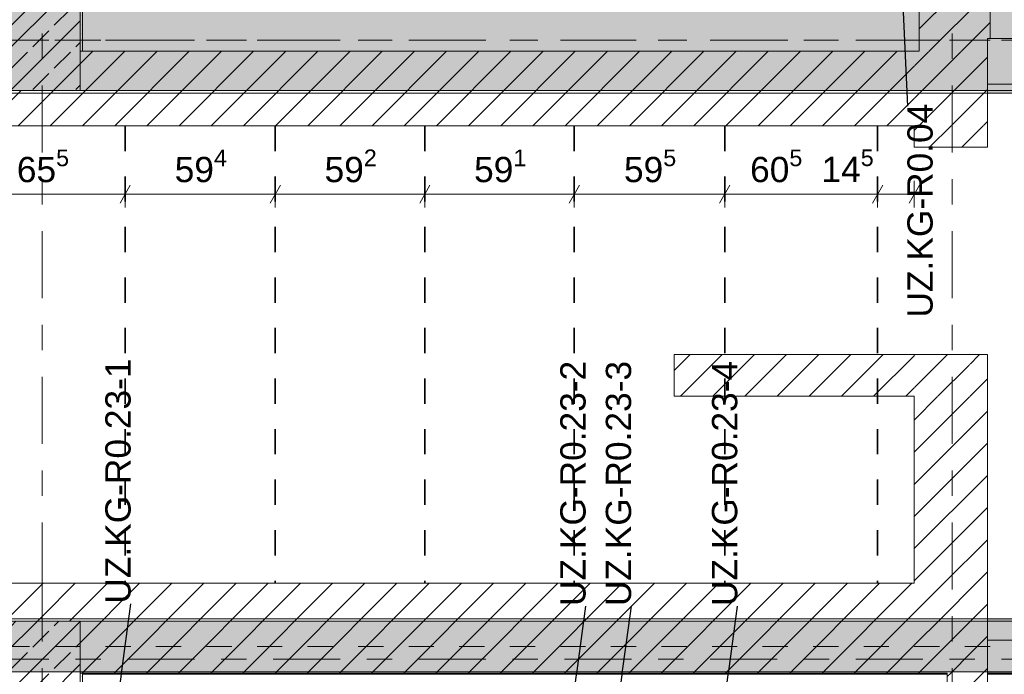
# Model space of a CAD drawing. Header units: metres. Extents: x -3.6 to 84.5, y -11 to 16.8.
# Tile 49 of 76: x 40 to 43.9, y 5.8 to 8.4. Entities that reach past the tile are written whole.
import ezdxf

# ---------------------------------------------------------------- set-up
doc = ezdxf.new("R2010")
doc.units = ezdxf.units.M
doc.header["$MEASUREMENT"] = 0
for name, pattern in [('Achse', [0.2, 0.1, -0.05, 0, -0.05]), ('Strichlinie doppelt', [0.546806, 0.264583, -0.105833, 0.070556, -0.105833]), ('Wipeout_Contour', [1, 0, -1])]:
    doc.linetypes.add(name, pattern=pattern)
for name, color, linetype in [('155 - Bemaßung_ Beschriftung.Ausbau - Deckenelemente', 7, 'Continuous'), ('451 - Universal.Achsen Raster', 7, 'Continuous'), ('605 - Struktur.Wand Innen', 7, 'Continuous'), ('607 - Struktur.Stütze', 7, 'Continuous'), ('608 - Struktur.Träger', 7, 'Continuous')]:
    doc.layers.add(name, color=color, linetype=linetype)
doc.styles.add('ERSTELLTER_STIL_2', font='txt')
doc.dimstyles.new('ERSTELLTER_STIL__1', dxfattribs={"dimtxt": 0.1, "dimasz": 0.0532, "dimexe": 0.18, "dimexo": 0.0625, "dimgap": 0, "dimtad": 1, "dimtih": 1, "dimtoh": 1, "dimzin": 0, "dimdsep": 46, "dimtxsty": 'ERSTELLTER_STIL_2', "dimblk": 'ARROWHEAD_2', "dimblk1": 'ARROWHEAD_2', "dimblk2": 'ARROWHEAD_2', "dimcen": 0.09, "dimse1": 1, "dimse2": 1, "dimclrd": 7, "dimclre": 7, "dimclrt": 7, "dimazin": 0, "dimtfac": 1, "dimtdec": 4, "dimtmove": 0, "dimatfit": 3, "dimfxl": 1, "dimtolj": 1, "dimtzin": 0, "dimarcsym": 0})
doc.dimstyles.new('ERSTELLTER_STIL__7', dxfattribs={"dimtxt": 0.18, "dimasz": 0.03648, "dimexe": 0.18, "dimexo": 0.0625, "dimgap": 0, "dimtad": 0, "dimtih": 1, "dimtoh": 1, "dimdec": 4, "dimzin": 0, "dimdsep": 46, "dimcen": 0.09, "dimadec": 0, "dimazin": 0, "dimtfac": 1, "dimtdec": 4, "dimtmove": 0, "dimatfit": 3, "dimldrblk": 'ARROWHEAD_11', "dimfxl": 1, "dimtolj": 1, "dimtzin": 0, "dimarcsym": 0})
pattern_1 = [(45, (0, 0), (-0.0636396, 0.0636396), [])]
pattern_2 = [(45, (0, 0), (-0.08485281, 0.08485281), []), (45, (-0.04243, 0.04243), (-0.08485281, 0.08485281), [0.09, -0.03])]
pattern_3 = [(45, (0, 0), (-0.01767767, 0.01767767), [0, -0.025])]

# ---------------------------------------------------------------- blocks, each defined once
blk = doc.blocks.new('*D104')
at = {"layer": '155 - Bemaßung_ Beschriftung.Ausbau - Deckenelemente', "color": 7, "linetype": 'Continuous', "lineweight": 5}
for p, q in [((39.8232, 7.725), (39.7828, 7.655)), ((39.803, 7.6375), (39.803, 7.7425)), ((40.4782, 7.725), (40.4378, 7.655)), ((40.458, 7.6375), (40.458, 7.7425)), ((39.803, 7.69), (40.458, 7.69))]:
    blk.add_line(p, q, dxfattribs=at)
at = {"layer": '155 - Bemaßung_ Beschriftung.Ausbau - Deckenelemente', "color": 7, "lineweight": 5, "insert": (40.0296, 7.7083), "char_height": 0.1, "attachment_point": 7, "style": 'ERSTELLTER_STIL_2'}
blk.add_mtext('\\A1;{\\pql;\\fArial|b0|i0|c0|p38;65\\fArial|b0|i0|c0|p38;\\A1{\\H.66x;\\S5^  ;}}', dxfattribs=at)
blk = doc.blocks.new('ARROWHEAD_2')
at = {"color": 0, "linetype": 'Continuous', "lineweight": 0}
for p, q in [((0, 0), (-1, 0)), ((-0.378, -0.655), (0.378, 0.655))]:
    blk.add_line(p, q, dxfattribs=at)
blk = doc.blocks.new('*D105')
at = {"layer": '155 - Bemaßung_ Beschriftung.Ausbau - Deckenelemente', "color": 7, "linetype": 'Continuous', "lineweight": 5}
for p, q in [((40.4782, 7.725), (40.4378, 7.655)), ((40.458, 7.6375), (40.458, 7.7425)), ((41.0722, 7.725), (41.0318, 7.655)), ((41.052, 7.6375), (41.052, 7.7425)), ((40.458, 7.69), (41.052, 7.69))]:
    blk.add_line(p, q, dxfattribs=at)
at = {"layer": '155 - Bemaßung_ Beschriftung.Ausbau - Deckenelemente', "color": 7, "lineweight": 5, "insert": (40.6541, 7.7083), "char_height": 0.1, "attachment_point": 7, "style": 'ERSTELLTER_STIL_2'}
blk.add_mtext('\\A1;{\\pql;\\fArial|b0|i0|c0|p38;59\\fArial|b0|i0|c0|p38;\\A1{\\H.66x;\\S4^  ;}}', dxfattribs=at)
blk = doc.blocks.new('*D106')
at = {"layer": '155 - Bemaßung_ Beschriftung.Ausbau - Deckenelemente', "color": 7, "linetype": 'Continuous', "lineweight": 5}
for p, q in [((41.0722, 7.725), (41.0318, 7.655)), ((41.052, 7.6375), (41.052, 7.7425)), ((41.6642, 7.725), (41.6238, 7.655)), ((41.644, 7.6375), (41.644, 7.7425)), ((41.052, 7.69), (41.644, 7.69))]:
    blk.add_line(p, q, dxfattribs=at)
at = {"layer": '155 - Bemaßung_ Beschriftung.Ausbau - Deckenelemente', "color": 7, "lineweight": 5, "insert": (41.2471, 7.7083), "char_height": 0.1, "attachment_point": 7, "style": 'ERSTELLTER_STIL_2'}
blk.add_mtext('\\A1;{\\pql;\\fArial|b0|i0|c0|p38;59\\fArial|b0|i0|c0|p38;\\A1{\\H.66x;\\S2^  ;}}', dxfattribs=at)
blk = doc.blocks.new('*D107')
at = {"layer": '155 - Bemaßung_ Beschriftung.Ausbau - Deckenelemente', "color": 7, "linetype": 'Continuous', "lineweight": 5}
for p, q in [((41.6642, 7.725), (41.6238, 7.655)), ((41.644, 7.6375), (41.644, 7.7425)), ((42.2552, 7.725), (42.2148, 7.655)), ((42.235, 7.6375), (42.235, 7.7425)), ((41.644, 7.69), (42.235, 7.69))]:
    blk.add_line(p, q, dxfattribs=at)
at = {"layer": '155 - Bemaßung_ Beschriftung.Ausbau - Deckenelemente', "color": 7, "lineweight": 5, "insert": (41.8386, 7.7083), "char_height": 0.1, "attachment_point": 7, "style": 'ERSTELLTER_STIL_2'}
blk.add_mtext('\\A1;{\\pql;\\fArial|b0|i0|c0|p38;59\\fArial|b0|i0|c0|p38;\\A1{\\H.66x;\\S1^  ;}}', dxfattribs=at)
blk = doc.blocks.new('*D108')
at = {"layer": '155 - Bemaßung_ Beschriftung.Ausbau - Deckenelemente', "color": 7, "linetype": 'Continuous', "lineweight": 5}
for p, q in [((42.2552, 7.725), (42.2148, 7.655)), ((42.235, 7.6375), (42.235, 7.7425)), ((42.8502, 7.725), (42.8098, 7.655)), ((42.83, 7.6375), (42.83, 7.7425)), ((42.235, 7.69), (42.83, 7.69))]:
    blk.add_line(p, q, dxfattribs=at)
at = {"layer": '155 - Bemaßung_ Beschriftung.Ausbau - Deckenelemente', "color": 7, "lineweight": 5, "insert": (42.4316, 7.7083), "char_height": 0.1, "attachment_point": 7, "style": 'ERSTELLTER_STIL_2'}
blk.add_mtext('\\A1;{\\pql;\\fArial|b0|i0|c0|p38;59\\fArial|b0|i0|c0|p38;\\A1{\\H.66x;\\S5^  ;}}', dxfattribs=at)
blk = doc.blocks.new('*D109')
at = {"layer": '155 - Bemaßung_ Beschriftung.Ausbau - Deckenelemente', "color": 7, "linetype": 'Continuous', "lineweight": 5}
for p, q in [((42.8502, 7.725), (42.8098, 7.655)), ((42.83, 7.6375), (42.83, 7.7425)), ((43.4552, 7.725), (43.4148, 7.655)), ((43.435, 7.6375), (43.435, 7.7425)), ((42.83, 7.69), (43.435, 7.69))]:
    blk.add_line(p, q, dxfattribs=at)
at = {"layer": '155 - Bemaßung_ Beschriftung.Ausbau - Deckenelemente', "color": 7, "lineweight": 5, "char_height": 0.1, "attachment_point": 7, "style": 'ERSTELLTER_STIL_2'}
for s, insert in [('\\A1;{\\pql;\\fArial|b0|i0|c0|p38;60\\fArial|b0|i0|c0|p38;\\A1{\\H.66x;\\S5^  ;}}', (42.9306, 7.7083)), ('\\A1;{\\pql;\\fArial|b0|i0|c0|p38;14\\fArial|b0|i0|c0|p38;\\A1{\\H.66x;\\S5^  ;}}', (43.2129, 7.7089))]:
    blk.add_mtext(s, dxfattribs=dict(at, insert=insert))
blk = doc.blocks.new('*D110')
at = {"layer": '155 - Bemaßung_ Beschriftung.Ausbau - Deckenelemente', "color": 7, "linetype": 'Continuous', "lineweight": 5}
for p, q in [((43.4552, 7.725), (43.4148, 7.655)), ((43.435, 7.6375), (43.435, 7.7425)), ((43.5598, 7.655), (43.6002, 7.725)), ((43.58, 7.6375), (43.58, 7.7425)), ((43.435, 7.69), (43.58, 7.69)), ((43.58, 7.69), (43.6142, 7.69))]:
    blk.add_line(p, q, dxfattribs=at)
blk = doc.blocks.new('ARROWHEAD_11')
at = {"color": 0, "linetype": 'Continuous', "lineweight": 0}
blk.add_line((0, 0), (-1, 0), dxfattribs=at)
at = {"color": 0, "linetype": 'Continuous', "lineweight": 0, "const_width": 0.25, "flags": 128}
blk.add_lwpolyline([(-0.125, 0, 1), (0.125, 0, 1)], format="xyb", close=True, dxfattribs=at)

msp = doc.modelspace()

# ---------------------------------------------------------------- wipeouts: each hides what was drawn before it
at = {"color": 254, "linetype": 'Wipeout_Contour', "lineweight": 0, "ltscale": 132.951411}
msp.add_wipeout([(43.58, 7.9605), (43.87, 7.9605), (43.87, 8.2555)], dxfattribs=at).dxf.layer = '605 - Struktur.Wand Innen'
at = {"color": 254, "linetype": 'Wipeout_Contour', "lineweight": 0, "ltscale": 133.282548}
msp.add_wipeout([(43.58, 7.055), (43.58, 6.89), (43.87, 7.055)], dxfattribs=at).dxf.layer = '605 - Struktur.Wand Innen'
at = {"color": 254, "linetype": 'Wipeout_Contour', "lineweight": 0, "ltscale": 241.517087}
msp.add_wipeout([(39.54, 6.15), (39.54, 5.86), (39.98, 5.86), (39.98, 6), (40.13, 6), (40.13, 6.15)], dxfattribs=at).dxf.layer = '605 - Struktur.Wand Innen'
at = {"color": 254, "linetype": 'Wipeout_Contour', "lineweight": 0, "ltscale": 183.586077}
msp.add_wipeout([(43.87, 5.925), (43.87, 5.795), (47.17, 5.795), (47.17, 5.925)], dxfattribs=at).dxf.layer = '605 - Struktur.Wand Innen'

# ---------------------------------------------------------------- next in the draw order: hatches: boundary and pattern name
at = {"layer": '605 - Struktur.Wand Innen', "linetype": 'Continuous', "lineweight": 0, "true_color": 0x000000}
h = msp.add_hatch(dxfattribs=at)
h.set_pattern_fill('MW_Ziegel_0001', color=18, style=0, pattern_type=2)
h.set_pattern_definition(pattern_1)
h.paths.add_polyline_path([(43.58, 7.9605), (43.87, 7.9605), (43.87, 8.2555)])
h = msp.add_hatch(dxfattribs=at)
h.set_pattern_fill('MW_Ziegel_0001', color=18, style=0, pattern_type=2)
h.set_pattern_definition(pattern_1)
h.paths.add_polyline_path([(43.58, 7.055), (43.58, 6.89), (43.87, 7.055)])
h = msp.add_hatch(dxfattribs=at)
h.set_pattern_fill('MW_Ziegel_0001', color=18, style=0, pattern_type=2)
h.set_pattern_definition(pattern_1)
h.paths.add_polyline_path([(39.54, 6.15), (39.54, 5.86), (39.98, 5.86), (39.98, 6), (40.13, 6), (40.13, 6.15)])

# ---------------------------------------------------------------- next in the draw order: linework, layer by layer
at = {"layer": '605 - Struktur.Wand Innen', "color": 7, "linetype": 'Continuous', "lineweight": 18, "flags": 128}
for points in [[(40.13, 6.15), (39.54, 6.15)], [(40.13, 6), (40.13, 6.15)]]:
    msp.add_lwpolyline(points, dxfattribs=at)
at = {"layer": '605 - Struktur.Wand Innen', "color": 7, "linetype": 'Continuous', "lineweight": 13, "flags": 128}
for points in [[(47.17, 5.925), (43.87, 5.925)], [(43.87, 5.925), (43.87, 5.795)], [(43.87, 5.795), (47.17, 5.795)]]:
    msp.add_lwpolyline(points, dxfattribs=at)

# ---------------------------------------------------------------- next in the draw order: wipeouts: each hides what was drawn before it
at = {"color": 254, "linetype": 'Wipeout_Contour', "lineweight": 0, "ltscale": 133.885554}
msp.add_wipeout([(43.58, 7.9605), (43.87, 8.2555), (43.58, 8.2555)], dxfattribs=at).dxf.layer = '605 - Struktur.Wand Innen'
at = {"color": 254, "linetype": 'Wipeout_Contour', "lineweight": 0, "ltscale": 176.847704}
msp.add_wipeout([(43.58, 6.89), (43.58, 6.15), (43.87, 6.15), (43.87, 6.89)], dxfattribs=at).dxf.layer = '605 - Struktur.Wand Innen'
at = {"color": 254, "linetype": 'Wipeout_Contour', "lineweight": 0, "ltscale": 176.182371}
msp.add_wipeout([(43.71, 3.335), (43.87, 3.335), (43.87, 5.795), (43.71, 5.795)], dxfattribs=at).dxf.layer = '605 - Struktur.Wand Innen'

# ---------------------------------------------------------------- next in the draw order: hatches: boundary and pattern name
at = {"layer": '605 - Struktur.Wand Innen', "linetype": 'Continuous', "lineweight": 0, "true_color": 0x000000}
h = msp.add_hatch(dxfattribs=at)
h.set_pattern_fill('MW_Ziegel_0001', color=18, style=0, pattern_type=2)
h.set_pattern_definition(pattern_1)
h.paths.add_polyline_path([(43.58, 7.9605), (43.87, 8.2555), (43.58, 8.2555)])
h = msp.add_hatch(dxfattribs=at)
h.set_pattern_fill('MW_Ziegel_0001', color=18, style=0, pattern_type=2)
h.set_pattern_definition(pattern_1)
h.paths.add_polyline_path([(43.58, 6.89), (43.58, 6.15), (43.87, 6.15), (43.87, 6.89)])
h = msp.add_hatch(dxfattribs=at)
h.set_pattern_fill('MW_Ziegel_0001', color=18, style=0, pattern_type=2)
h.set_pattern_definition(pattern_1)
h.paths.add_polyline_path([(43.71, 3.335), (43.87, 3.335), (43.87, 5.795), (43.71, 5.795)])
at = {"layer": '608 - Struktur.Träger', "linetype": 'Continuous', "lineweight": 0, "true_color": 0x000000}
h = msp.add_hatch(dxfattribs=at)
h.set_pattern_fill('Gips_0001', color=18, style=0, pattern_type=2)
h.set_pattern_definition(pattern_3)
h.paths.add_polyline_path([(43.87, 8.1), (43.87, 8.09), (47.17, 8.09), (47.17, 8.1)])

# ---------------------------------------------------------------- next in the draw order: linework, layer by layer
at = {"layer": '605 - Struktur.Wand Innen', "color": 7, "linetype": 'Continuous', "lineweight": 18, "flags": 128}
for points in [[(43.87, 8.2555), (43.87, 7.9605)], [(43.71, 5.795), (43.71, 3.335)], [(43.87, 3.335), (43.87, 5.795)]]:
    msp.add_lwpolyline(points, dxfattribs=at)
at = {"layer": '608 - Struktur.Träger', "color": 7, "linetype": 'Continuous', "lineweight": 5}
for p in [(43.87, 8.1), (47.17, 8.09)]:
    msp.add_line(p, (43.87, 8.09), dxfattribs=at)

# ---------------------------------------------------------------- next in the draw order: wipeouts: each hides what was drawn before it
at = {"color": 254, "linetype": 'Wipeout_Contour', "lineweight": 0, "ltscale": 331.849811}
msp.add_wipeout([(38.42, 8.2555), (38.42, 7.9605), (43.58, 7.9605), (43.58, 8.2555), (40.28, 8.2555), (40.28, 8.1), (39.98, 8.1), (39.98, 8.2555)], dxfattribs=at).dxf.layer = '605 - Struktur.Wand Innen'
at = {"color": 254, "linetype": 'Wipeout_Contour', "lineweight": 0, "ltscale": 132.397989}
msp.add_wipeout([(43.58, 6.89), (43.87, 6.89), (43.87, 7.055)], dxfattribs=at).dxf.layer = '605 - Struktur.Wand Innen'

# ---------------------------------------------------------------- next in the draw order: hatches: boundary and pattern name
at = {"layer": '605 - Struktur.Wand Innen', "linetype": 'Continuous', "lineweight": 0, "true_color": 0x000000}
h = msp.add_hatch(dxfattribs=at)
h.set_pattern_fill('MW_Ziegel_0001', color=18, style=0, pattern_type=2)
h.set_pattern_definition(pattern_1)
h.paths.add_polyline_path([(38.42, 8.2555), (38.42, 7.9605), (43.58, 7.9605), (43.58, 8.2555), (40.28, 8.2555), (40.28, 8.1), (39.98, 8.1), (39.98, 8.2555)])
h = msp.add_hatch(dxfattribs=at)
h.set_pattern_fill('MW_Ziegel_0001', color=18, style=0, pattern_type=2)
h.set_pattern_definition(pattern_1)
h.paths.add_polyline_path([(43.58, 6.89), (43.87, 6.89), (43.87, 7.055)])
at = {"layer": '607 - Struktur.Stütze', "linetype": 'Continuous', "lineweight": 0, "true_color": 0x000000}
h = msp.add_hatch(dxfattribs=at)
h.set_pattern_fill('Beton__Stahlbeton_0001', color=18, style=0, pattern_type=2)
h.set_pattern_definition(pattern_2)
h.paths.add_polyline_path([(39.98, 8.1), (40.28, 8.1), (40.28, 8.5), (39.98, 8.5)])
h = msp.add_hatch(dxfattribs=at)
h.set_pattern_fill('Gips_0001', color=18, style=0, pattern_type=2)
h.set_pattern_definition(pattern_3)
h.paths.add_polyline_path([(40.21, 8.5), (40.28, 8.5), (40.28, 8.2555), (40.29, 8.2555), (40.29, 8.51), (40.21, 8.51)])

# ---------------------------------------------------------------- next in the draw order: linework, layer by layer
at = {"layer": '605 - Struktur.Wand Innen', "color": 7, "linetype": 'Continuous', "lineweight": 18, "flags": 128}
for points in [[(43.6, 8.2555), (40.28, 8.2555)], [(38.42, 7.9605), (43.58, 7.9605)], [(43.87, 7.055), (43.58, 7.055)], [(43.87, 6.15), (43.87, 7.055)], [(43.58, 6.89), (43.58, 6.15)]]:
    msp.add_lwpolyline(points, dxfattribs=at)
at = {"layer": '607 - Struktur.Stütze', "color": 7, "linetype": 'Continuous', "lineweight": 13, "flags": 128}
msp.add_lwpolyline([(39.98, 8.1), (40.28, 8.1), (40.28, 8.5), (39.98, 8.5)], close=True, dxfattribs=at)
at = {"layer": '607 - Struktur.Stütze', "color": 7, "linetype": 'Continuous', "lineweight": 5, "flags": 128}
msp.add_lwpolyline([(40.29, 8.2555), (40.29, 8.51), (40.21, 8.51)], dxfattribs=at)
at = {"layer": '608 - Struktur.Träger', "color": 7, "linetype": 'Continuous', "lineweight": 13}
msp.add_line((0.38, 8.09), (61.88, 8.09), dxfattribs=at)
at = {"layer": '608 - Struktur.Träger', "color": 7, "linetype": 'Continuous', "lineweight": 13, "flags": 128}
msp.add_lwpolyline([(61.88, 8.1), (61.57, 8.1), (54.69, 8.1), (54.37, 8.1), (51.09, 8.1), (50.77, 8.1), (47.49, 8.1), (47.17, 8.1), (43.87, 8.1), (38.13, 8.1), (33.09, 8.1), (32.77, 8.1), (25.89, 8.1), (25.57, 8.1), (18.71, 8.1), (14.77, 8.1), (11.76, 8.1), (11.17, 8.1), (7.89, 8.1), (7.57, 8.1), (0.69, 8.1), (0.38, 8.1)], dxfattribs=at)

# ---------------------------------------------------------------- next in the draw order: dimensions: what is measured, and where the dimension line sits
at = {"layer": '155 - Bemaßung_ Beschriftung.Ausbau - Deckenelemente', "color": 7, "linetype": 'Continuous', "lineweight": 5}
for base, p1, p2, picture, middle in [((40.4579889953, 7.6899822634), (39.8029889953, 7.9605), (40.4579889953, 7.9605), '*D104', (40.2408552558, 7.7599822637)), ((41.052, 7.69), (40.458, 7.9605), (41.052, 7.9605), '*D105', (40.8654, 7.76)), ((41.644, 7.69), (41.052, 7.9605), (41.644, 7.9605), '*D106', (41.4584, 7.76)), ((42.235, 7.69), (41.644, 7.9605), (42.235, 7.9605), '*D107', (42.0499, 7.76))]:
    dim = msp.add_linear_dim(base=base, p1=p1, p2=p2, dimstyle='ERSTELLTER_STIL__1', dxfattribs=at)
    dim.commit()
    dim.dimension.update_dxf_attribs({"geometry": picture, "text_midpoint": middle, "dimtype": 160})

# ---------------------------------------------------------------- next in the draw order: leaders
at = {"layer": '155 - Bemaßung_ Beschriftung.Ausbau - Deckenelemente', "color": 1, "linetype": 'Continuous', "lineweight": 9, "annotation_type": 0, "has_hookline": 1, "hookline_direction": 1, "text_width": 0.8278, "horizontal_direction": (0, 1, 0)}
msp.add_leader([(43.53, 8.56), (43.5528, 8.0388)], dimstyle='ERSTELLTER_STIL__7', dxfattribs=at)

# ---------------------------------------------------------------- next in the draw order: wipeouts: each hides what was drawn before it
at = {"color": 254, "linetype": 'Wipeout_Contour', "lineweight": 0, "ltscale": 180.272102}
msp.add_wipeout([(43.6, 13), (43.6, 8.2555), (43.88, 8.2555), (43.88, 13)], dxfattribs=at).dxf.layer = '605 - Struktur.Wand Innen'
at = {"color": 254, "linetype": 'Wipeout_Contour', "lineweight": 0, "ltscale": 177.75439}
msp.add_wipeout([(43.58, 7.9605), (43.58, 7.8755), (43.87, 7.8755), (43.87, 7.9605)], dxfattribs=at).dxf.layer = '605 - Struktur.Wand Innen'
at = {"color": 254, "linetype": 'Wipeout_Contour', "lineweight": 0, "ltscale": 174.669076}
msp.add_wipeout([(43.58, 7.055), (42.63, 7.055), (42.63, 6.89), (43.58, 6.89)], dxfattribs=at).dxf.layer = '605 - Struktur.Wand Innen'
at = {"color": 254, "linetype": 'Wipeout_Contour', "lineweight": 0, "ltscale": 132.138928}
msp.add_wipeout([(43.58, 6.15), (43.87, 5.795), (43.87, 6.15)], dxfattribs=at).dxf.layer = '605 - Struktur.Wand Innen'

# ---------------------------------------------------------------- next in the draw order: hatches: boundary and pattern name
at = {"layer": '605 - Struktur.Wand Innen', "linetype": 'Continuous', "lineweight": 0, "true_color": 0x000000}
h = msp.add_hatch(dxfattribs=at)
h.set_pattern_fill('MW_Ziegel_0001', color=18, style=0, pattern_type=2)
h.set_pattern_definition(pattern_1)
h.paths.add_polyline_path([(43.6, 13), (43.6, 8.2555), (43.88, 8.2555), (43.88, 13)])
h = msp.add_hatch(dxfattribs=at)
h.set_pattern_fill('MW_Ziegel_0001', color=18, style=0, pattern_type=2)
h.set_pattern_definition(pattern_1)
h.paths.add_polyline_path([(43.58, 7.9605), (43.58, 7.8755), (43.87, 7.8755), (43.87, 7.9605)])
h = msp.add_hatch(dxfattribs=at)
h.set_pattern_fill('MW_Ziegel_0001', color=18, style=0, pattern_type=2)
h.set_pattern_definition(pattern_1)
h.paths.add_polyline_path([(43.58, 7.055), (42.63, 7.055), (42.63, 6.89), (43.58, 6.89)])
h = msp.add_hatch(dxfattribs=at)
h.set_pattern_fill('MW_Ziegel_0001', color=18, style=0, pattern_type=2)
h.set_pattern_definition(pattern_1)
h.paths.add_polyline_path([(43.58, 6.15), (43.87, 5.795), (43.87, 6.15)])

# ---------------------------------------------------------------- next in the draw order: linework, layer by layer
at = {"layer": '605 - Struktur.Wand Innen', "color": 7, "linetype": 'Continuous', "lineweight": 18, "flags": 128}
for points in [[(43.6, 13), (43.6, 8.2555)], [(43.88, 8.2555), (43.88, 13)], [(43.58, 7.9605), (43.58, 7.8755)], [(43.87, 7.8755), (43.87, 7.9605)], [(43.58, 7.8755), (43.87, 7.8755)], [(43.58, 7.055), (42.63, 7.055)], [(42.63, 6.89), (42.63, 7.055)], [(42.63, 6.89), (43.58, 6.89)]]:
    msp.add_lwpolyline(points, dxfattribs=at)

# ---------------------------------------------------------------- next in the draw order: texts
at = {"layer": '155 - Bemaßung_ Beschriftung.Ausbau - Deckenelemente', "color": 1, "linetype": 'Continuous', "lineweight": 9, "insert": (43.5528, 7.6249), "char_height": 0.1, "attachment_point": 2, "rotation": 90, "style": 'ERSTELLTER_STIL_2'}
msp.add_mtext('\\A1;{\\pqc;\\fArial|b0|i0|c0|p38;UZ.KG-R0.04}', dxfattribs=at)

# ---------------------------------------------------------------- next in the draw order: wipeouts: each hides what was drawn before it
at = {"color": 254, "linetype": 'Wipeout_Contour', "lineweight": 0, "ltscale": 185.023393}
msp.add_wipeout([(43.87, 8.1255), (47.17, 8.1255), (47.17, 8.3055), (43.87, 8.3055)], dxfattribs=at).dxf.layer = '605 - Struktur.Wand Innen'
at = {"color": 254, "linetype": 'Wipeout_Contour', "lineweight": 0, "ltscale": 251.496692}
msp.add_wipeout([(40.13, 6), (40.28, 6), (40.28, 5.795), (43.58, 5.795), (43.58, 6.15), (40.13, 6.15)], dxfattribs=at).dxf.layer = '605 - Struktur.Wand Innen'

# ---------------------------------------------------------------- next in the draw order: hatches: boundary and pattern name
at = {"layer": '605 - Struktur.Wand Innen', "linetype": 'Continuous', "lineweight": 0, "true_color": 0x000000}
h = msp.add_hatch(dxfattribs=at)
h.set_pattern_fill('MW_Ziegel_0001', color=18, style=0, pattern_type=2)
h.set_pattern_definition(pattern_1)
h.paths.add_polyline_path([(40.13, 6), (40.28, 6), (40.28, 5.795), (43.58, 5.795), (43.58, 6.15), (40.13, 6.15)])
at = {"layer": '607 - Struktur.Stütze', "linetype": 'Continuous', "lineweight": 0, "true_color": 0x000000}
h = msp.add_hatch(dxfattribs=at)
h.set_pattern_fill('Beton__Stahlbeton_0001', color=18, style=0, pattern_type=2)
h.set_pattern_definition(pattern_2)
h.paths.add_polyline_path([(39.98, 5.2), (40.28, 5.2), (40.28, 6), (39.98, 6)])
h = msp.add_hatch(dxfattribs=at)
h.set_pattern_fill('Gips_0001', color=18, style=0, pattern_type=2)
h.set_pattern_definition(pattern_3)
h.paths.add_polyline_path([(40.24, 5.19), (40.29, 5.19), (40.29, 5.795), (40.28, 5.795), (40.28, 5.2), (40.24, 5.2)])
at = {"layer": '608 - Struktur.Träger', "linetype": 'Continuous', "lineweight": 0, "true_color": 0x000000}
h = msp.add_hatch(dxfattribs=at)
h.set_pattern_fill('Beton__Stahlbeton_0001', color=18, style=0, pattern_type=2)
h.set_pattern_definition(pattern_2)
h.paths.add_polyline_path([(0.69, 8.5), (0.38, 8.5), (0.38, 8.1), (0.69, 8.1), (7.57, 8.1), (7.89, 8.1), (11.17, 8.1), (11.76, 8.1), (14.77, 8.1), (18.71, 8.1), (25.57, 8.1), (25.89, 8.1), (32.77, 8.1), (33.09, 8.1), (38.13, 8.1), (43.87, 8.1), (47.17, 8.1), (47.49, 8.1), (50.77, 8.1), (51.09, 8.1), (54.37, 8.1), (54.69, 8.1), (61.57, 8.1), (61.88, 8.1), (61.88, 8.5), (61.57, 8.5), (54.69, 8.5), (54.37, 8.5), (51.09, 8.5), (50.77, 8.5), (47.49, 8.5), (47.17, 8.5), (43.88, 8.5), (43.6, 8.5), (40.29, 8.5), (39.97, 8.5), (36.59, 8.5), (36.45, 8.5), (33.09, 8.5), (32.77, 8.5), (30.75, 8.5), (30.62, 8.5), (29.395, 8.5), (29.265, 8.5), (25.89, 8.5), (25.57, 8.5), (22.345, 8.5), (21.645, 8.5), (18.69, 8.5), (18.37, 8.5), (15.29, 8.5), (14.77, 8.5), (11.49, 8.5), (11.17, 8.5), (7.89, 8.5), (7.57, 8.5)])

# ---------------------------------------------------------------- next in the draw order: linework, layer by layer
at = {"layer": '155 - Bemaßung_ Beschriftung.Ausbau - Deckenelemente', "color": 7, "linetype": 'Achse', "lineweight": 35}
for p, q in [((40.458, 7.9605), (40.458, 6.15)), ((41.052, 7.9605), (41.052, 6.15)), ((41.644, 7.9605), (41.644, 6.15)), ((42.235, 7.9605), (42.235, 6.15)), ((42.83, 7.9605), (42.83, 6.15)), ((43.435, 7.9605), (43.435, 6.15))]:
    msp.add_line(p, q, dxfattribs=at)
at = {"layer": '451 - Universal.Achsen Raster', "color": 160, "linetype": 'Strichlinie doppelt', "lineweight": 9, "true_color": 0x3232ff}
for p, q in [((40.13, -10.585), (40.13, 16.355)), ((64.935, 8.3), (-3.175, 8.3))]:
    msp.add_line(p, q, dxfattribs=at)
at = {"layer": '605 - Struktur.Wand Innen', "color": 7, "linetype": 'Continuous', "lineweight": 13, "flags": 128}
for points in [[(47.17, 8.3055), (43.87, 8.3055)], [(43.87, 8.3055), (43.87, 8.1255)], [(43.87, 8.1255), (47.17, 8.1255)]]:
    msp.add_lwpolyline(points, dxfattribs=at)
at = {"layer": '605 - Struktur.Wand Innen', "color": 7, "linetype": 'Continuous', "lineweight": 18, "flags": 128}
msp.add_lwpolyline([(40.13, 6), (40.13, 6.15)], dxfattribs=at)
at = {"layer": '607 - Struktur.Stütze', "color": 7, "linetype": 'Continuous', "lineweight": 13, "flags": 128}
msp.add_lwpolyline([(39.98, 5.2), (40.28, 5.2), (40.28, 6), (39.98, 6)], close=True, dxfattribs=at)
at = {"layer": '607 - Struktur.Stütze', "color": 7, "linetype": 'Continuous', "lineweight": 5, "flags": 128}
msp.add_lwpolyline([(40.24, 5.19), (40.29, 5.19), (40.29, 5.795)], dxfattribs=at)
at = {"layer": '608 - Struktur.Träger', "color": 7, "linetype": 'Achse', "lineweight": 9}
msp.add_line((0.38, 8.3), (61.88, 8.3), dxfattribs=at)
at = {"layer": '608 - Struktur.Träger', "color": 7, "linetype": 'Continuous', "lineweight": 5}
msp.add_line((40.29, 5.795), (40.29, 5.79), dxfattribs=at)

# ---------------------------------------------------------------- next in the draw order: texts
at = {"layer": '155 - Bemaßung_ Beschriftung.Ausbau - Deckenelemente', "color": 1, "linetype": 'Continuous', "lineweight": 9, "char_height": 0.1, "attachment_point": 7, "rotation": 90, "style": 'ERSTELLTER_STIL_2'}
for s, insert in [('\\A1;{\\pql;\\fArial|b0|i0|c0|p38;UZ.KG-R0.23-1}', (40.4812, 6.0694)), ('\\A1;{\\pql;\\fArial|b0|i0|c0|p38;UZ.KG-R0.23-2}', (42.2812, 6.0603)), ('\\A1;{\\pql;\\fArial|b0|i0|c0|p38;UZ.KG-R0.23-3}', (42.4612, 6.0597)), ('\\A1;{\\pql;\\fArial|b0|i0|c0|p38;UZ.KG-R0.23-4}', (42.8812, 6.0599))]:
    msp.add_mtext(s, dxfattribs=dict(at, insert=insert))

# ---------------------------------------------------------------- next in the draw order: dimensions: what is measured, and where the dimension line sits
at = {"layer": '155 - Bemaßung_ Beschriftung.Ausbau - Deckenelemente', "color": 7, "linetype": 'Continuous', "lineweight": 5}
dim = msp.add_linear_dim(base=(42.8299889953, 7.6899822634), p1=(42.2349889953, 7.9605), p2=(42.8299889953, 6.15), dimstyle='ERSTELLTER_STIL__1', dxfattribs=at)
dim.commit()
dim.dimension.update_dxf_attribs({"geometry": '*D108', "text_midpoint": (42.6428552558, 7.7599822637), "dimtype": 160})

# ---------------------------------------------------------------- next in the draw order: leaders
at = {"layer": '155 - Bemaßung_ Beschriftung.Ausbau - Deckenelemente', "color": 1, "linetype": 'Continuous', "lineweight": 9, "annotation_type": 0, "has_hookline": 1, "hookline_direction": 0, "horizontal_direction": (0, 1, 0)}
for points, text_width in [([(42.335, 5.14), (42.4612, 6.0597)], 0.9523), ([(42.755, 5.14), (42.8812, 6.0599)], 0.9519), ([(40.355, 5.14), (40.4812, 6.0694)], 0.933), ([(42.155, 5.14), (42.2812, 6.0603)], 0.9512)]:
    msp.add_leader(points, dimstyle='ERSTELLTER_STIL__7', dxfattribs=dict(at, text_width=text_width))

# ---------------------------------------------------------------- next in the draw order: wipeouts: each hides what was drawn before it
at = {"color": 254, "linetype": 'Wipeout_Contour', "lineweight": 0, "ltscale": 132.659103}
msp.add_wipeout([(43.58, 5.795), (43.87, 5.795), (43.58, 6.15)], dxfattribs=at).dxf.layer = '605 - Struktur.Wand Innen'

# ---------------------------------------------------------------- next in the draw order: hatches: boundary and pattern name
at = {"layer": '605 - Struktur.Wand Innen', "linetype": 'Continuous', "lineweight": 0, "true_color": 0x000000}
h = msp.add_hatch(dxfattribs=at)
h.set_pattern_fill('MW_Ziegel_0001', color=18, style=0, pattern_type=2)
h.set_pattern_definition(pattern_1)
h.paths.add_polyline_path([(43.58, 5.795), (43.87, 5.795), (43.58, 6.15)])
at = {"layer": '608 - Struktur.Träger', "linetype": 'Continuous', "lineweight": 0, "true_color": 0x000000}
h = msp.add_hatch(dxfattribs=at)
h.set_pattern_fill('Beton__Stahlbeton_0001', color=18, style=0, pattern_type=2)
h.set_pattern_definition(pattern_2)
h.paths.add_polyline_path([(0.69, 6), (0.38, 6), (0.38, 5.8), (0.69, 5.8), (7.57, 5.8), (7.89, 5.8), (11.17, 5.8), (11.49, 5.8), (15.08, 5.8), (15.28, 5.8), (18.37, 5.8), (18.69, 5.8), (22.06, 5.8), (22.21, 5.8), (25.57, 5.8), (25.89, 5.8), (32.77, 5.8), (33.09, 5.8), (36.415, 5.8), (36.59, 5.8), (39.97, 5.8), (43.87, 5.8), (47.17, 5.8), (47.49, 5.8), (54.37, 5.8), (54.69, 5.8), (61.57, 5.8), (61.88, 5.8), (61.88, 6), (61.57, 6), (54.69, 6), (54.37, 6), (47.49, 6), (47.17, 6), (43.87, 6), (39.54, 6), (38.47, 6), (38.13, 6), (33.09, 6), (32.77, 6), (25.89, 6), (25.57, 6), (18.71, 6), (14.84, 6), (11.76, 6), (11.51, 6), (11.49, 6), (11.17, 6), (7.89, 6), (7.57, 6)])
h = msp.add_hatch(dxfattribs=at)
h.set_pattern_fill('Gips_0001', color=18, style=0, pattern_type=2)
h.set_pattern_definition(pattern_3)
h.paths.add_polyline_path([(43.87, 6), (47.17, 6), (47.17, 6.01), (43.87, 6.01)])
h = msp.add_hatch(dxfattribs=at)
h.set_pattern_fill('Gips_0001', color=18, style=0, pattern_type=2)
h.set_pattern_definition(pattern_3)
h.paths.add_polyline_path([(40.29, 5.79), (43.71, 5.79), (43.71, 5.795), (40.29, 5.795)])
h = msp.add_hatch(dxfattribs=at)
h.set_pattern_fill('Gips_0001', color=18, style=0, pattern_type=2)
h.set_pattern_definition(pattern_3)
h.paths.add_polyline_path([(43.87, 5.79), (47.17, 5.79), (47.17, 5.8), (43.87, 5.8)])

# ---------------------------------------------------------------- next in the draw order: linework, layer by layer
at = {"layer": '451 - Universal.Achsen Raster', "color": 160, "linetype": 'Strichlinie doppelt', "lineweight": 9, "true_color": 0x3232ff}
for p, q in [((43.73, -10.585), (43.73, 16.355)), ((64.935, 5.85), (-3.175, 5.85))]:
    msp.add_line(p, q, dxfattribs=at)
at = {"layer": '605 - Struktur.Wand Innen', "color": 7, "linetype": 'Continuous', "lineweight": 18, "flags": 128}
for points in [[(43.58, 6.15), (40.13, 6.15)], [(43.87, 5.795), (43.87, 6.15)], [(40.28, 5.795), (43.71, 5.795)]]:
    msp.add_lwpolyline(points, dxfattribs=at)
at = {"layer": '608 - Struktur.Träger', "color": 7, "linetype": 'Continuous', "lineweight": 13}
for p, q in [((0.38, 6.01), (61.88, 6.01)), ((43.87, 6), (39.54, 6)), ((47.17, 6), (43.87, 6))]:
    msp.add_line(p, q, dxfattribs=at)
at = {"layer": '608 - Struktur.Träger', "color": 7, "linetype": 'Continuous', "lineweight": 5}
for p, q in [((43.87, 6.01), (43.87, 6)), ((47.17, 6.01), (43.87, 6.01)), ((43.71, 5.795), (40.29, 5.795)), ((43.71, 5.79), (40.29, 5.79)), ((43.71, 5.795), (43.71, 5.79)), ((43.87, 5.8), (43.87, 5.79)), ((47.17, 5.79), (43.87, 5.79))]:
    msp.add_line(p, q, dxfattribs=at)
at = {"layer": '608 - Struktur.Träger', "color": 7, "linetype": 'Achse', "lineweight": 9}
msp.add_line((0.38, 5.9), (61.88, 5.9), dxfattribs=at)
at = {"layer": '608 - Struktur.Träger', "color": 7, "linetype": 'Continuous', "lineweight": 13, "flags": 128}
msp.add_lwpolyline([(61.88, 5.8), (61.57, 5.8), (54.69, 5.8), (54.37, 5.8), (47.49, 5.8), (47.17, 5.8), (43.87, 5.8), (39.97, 5.8), (36.59, 5.8), (36.415, 5.8), (33.09, 5.8), (32.77, 5.8)], dxfattribs=at)

# ---------------------------------------------------------------- next in the draw order: dimensions: what is measured, and where the dimension line sits
at = {"layer": '155 - Bemaßung_ Beschriftung.Ausbau - Deckenelemente', "color": 7, "linetype": 'Continuous', "lineweight": 5}
for base, p1, p2, picture, middle in [((43.4349889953, 7.6899822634), (42.8299889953, 6.15), (43.4349889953, 6.15), '*D109', (43.1419270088, 7.7599822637)), ((43.5799889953, 7.6899822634), (43.4349889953, 6.15), (43.5799889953, 6.15), '*D110', (43.4241970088, 7.7599822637))]:
    dim = msp.add_linear_dim(base=base, p1=p1, p2=p2, dimstyle='ERSTELLTER_STIL__1', dxfattribs=at)
    dim.commit()
    dim.dimension.update_dxf_attribs({"geometry": picture, "text_midpoint": middle, "dimtype": 160})

doc.saveas('drawing.dxf')
